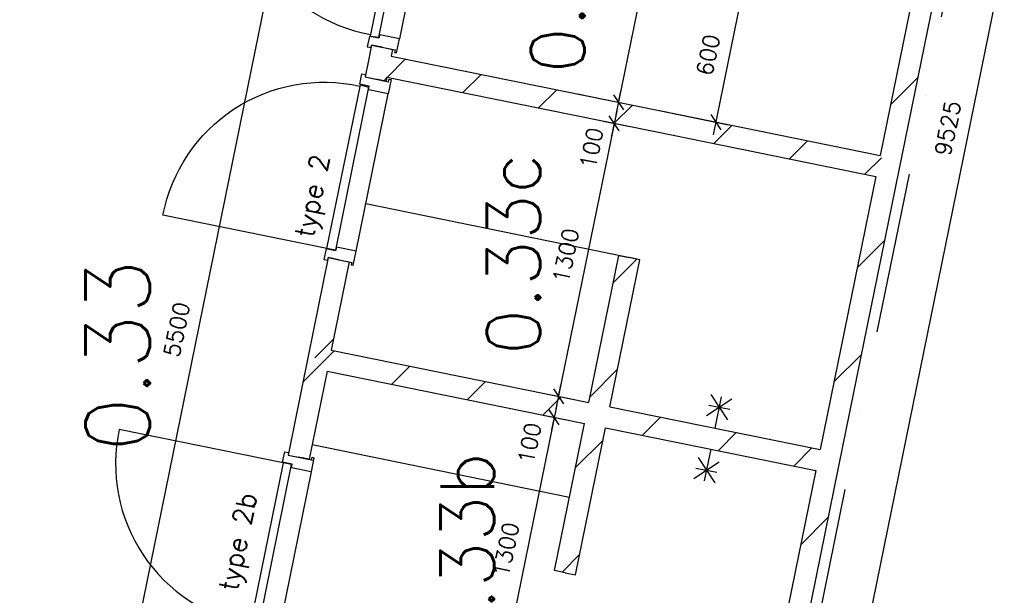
# Model space of a CAD drawing. Extents: x -29284 to 2055880, y -64816 to 121103.
# Tile 24 of 123: x 22764 to 27353, y 27101 to 29787. Entities that reach past the tile are written whole.
import ezdxf

# ---------------------------------------------------------------- set-up
doc = ezdxf.new("R2010")
doc.units = 0
doc.header["$LTSCALE"] = 50
doc.header["$MEASUREMENT"] = 0
doc.header["$PDMODE"] = 3
doc.header["$PDSIZE"] = 0.1
doc.linetypes.add('DASHDOT', pattern=[1, 0.5, -0.25, 0, -0.25])
doc.layers.get('0').update_dxf_attribs({"linetype": 'CONTINUOUS'})
doc.layers.get('DEFPOINTS').update_dxf_attribs({"linetype": 'CONTINUOUS'})
for name, color, linetype in [('_BRANDCOMPART', 6, 'DASHDOT'), ('_DETAILNUMMERS', 4, 'CONTINUOUS'), ('A--A22--_F123-', 9, 'CONTINUOUS'), ('A--L22--', 3, 'CONTINUOUS'), ('A--L22--_F-2--', 7, 'CONTINUOUS'), ('A--L32--_F123-', 1, 'CONTINUOUS'), ('A--L32--_F123-DRAAIR', 7, 'CONTINUOUS'), ('A--L74--_F-23-', 7, 'CONTINUOUS'), ('A--M$1A-_F123-', 1, 'CONTINUOUS'), ('A--T$1A-_F123-_RN', 4, 'CONTINUOUS'), ('NIEUWE_INDELING', 2, 'CONTINUOUS'), ('TEKST_KOZIJNMERK', 2, 'CONTINUOUS'), ('X--LR---_CP', 7, 'CONTINUOUS')]:
    doc.layers.add(name, color=color, linetype=linetype)
doc.styles.add('ALFA-0_25', font='ROMANS')
doc.styles.add('HIEMSTRA', font='romans.shx')
doc.dimstyles.new('1op2', dxfattribs={"dimscale": 30, "dimtxt": 2.5, "dimasz": 2, "dimexe": 2, "dimexo": 0, "dimgap": 2, "dimtad": 1, "dimdec": 0, "dimzin": 0, "dimdsep": 46, "dimtxsty": 'HIEMSTRA', "dimblk1": 'OBLIQUE', "dimblk2": 'OBLIQUE', "dimsah": 1, "dimcen": -3, "dimdle": 2, "dimclrd": 2, "dimclre": 2, "dimclrt": 3, "dimadec": 0, "dimazin": 0, "dimtfac": 1, "dimtdec": 0, "dimtofl": 0, "dimtmove": 2, "dimatfit": 3, "dimldrblk": 'OBLIQUE', "dimfxl": 1, "dimtvp": 0.833333, "dimtolj": 1, "dimtzin": 0, "dimarcsym": 0})
pattern_1 = [(45, (-25455.8, -27941.65), (-212.132, 212.132), [])]

# ---------------------------------------------------------------- blocks, each defined once
blk = doc.blocks.new('DR_780TYPE2')
at = {"layer": 'A--L32--_F123-', "color": 1}
blk.add_line((67, 0), (817, 0), dxfattribs=at)
at = {"layer": 'A--L32--_F123-'}
for points in [[(0, 9), (0, 0), (67, 0), (67, 93.8), (50, 93.8), (50, 139), (0, 139), (0, 121), (12, 121), (12, 9), (0, 9)], [(884, 9), (884, 0), (817, 0), (817, 93.8), (834, 93.8), (834, 139), (884, 139), (884, 121), (872, 121), (872, 9), (884, 9)], [(52, 95.6), (52, 135.6), (832, 135.6), (829, 95.6), (52, 95.6)]]:
    blk.add_lwpolyline(points, close=True, dxfattribs=at)
at = {"layer": 'A--L32--_F123-DRAAIR', "color": 1}
blk.add_lwpolyline([(52, 135.6), (52, 915.6, -0.423925), (824.9, 135.8)], format="xyb", dxfattribs=at)
at = {"layer": 'X--LR---_CP', "color": 1}
for p in [(12, 121), (12, 9)]:
    blk.add_point(p, dxfattribs=at)
at = {"layer": 'X--LR---_CP', "color": 2}
for p in [(872, 121), (872, 9)]:
    blk.add_point(p, dxfattribs=at)
at = {"layer": 'X--LR---_CP'}
blk.add_point((0, 0), dxfattribs=at)
blk = doc.blocks.new('*U1100')
at = {"layer": 'A--A22--_F123-', "linetype": 'Continuous'}
h = blk.add_hatch(dxfattribs=at)
h.set_pattern_fill('ALFALINE', color=256, scale=300, style=0)
h.set_pattern_definition([(45, (-26533.68, -27722.08), (-212.132, 212.132), [])])
h.paths.add_polyline_path([(0, 0), (49, -10), (-230.4, -1381.8), (-279.4, -1371.8), (-318.5, -1312.9), (-59, -39)])
at = {"layer": 'A--L22--_F-2--', "color": 3, "linetype": 'Continuous'}
for points in [[(-59, -39), (-59, -39), (-318.5, -1312.9), (-318.5, -1312.9)], [(49, -10), (49, -10), (-230.4, -1381.8), (-230.4, -1381.8)]]:
    blk.add_lwpolyline(points, dxfattribs=at)
blk = doc.blocks.new('*U1098')
at = {"layer": 'A--A22--_F123-', "linetype": 'Continuous'}
h = blk.add_hatch(dxfattribs=at)
h.set_pattern_fill('ALFALINE', color=256, scale=300, style=0)
h.set_pattern_definition([(45, (-25306.1, -27206.74), (-212.132, 212.132), [])])
h.paths.add_polyline_path([(0, 0), (-49, 10), (90.7, 695.9), (149.7, 734.9), (188.7, 675.9), (49, -10)])
at = {"layer": 'A--L22--_F-2--', "color": 3, "linetype": 'Continuous'}
for points in [[(0, 0), (-49, 10), (90.7, 695.9), (90.7, 695.9)], [(0, 0), (49, -10), (188.7, 675.9), (188.7, 675.9)]]:
    blk.add_lwpolyline(points, dxfattribs=at)
blk = doc.blocks.new('*U1097')
at = {"layer": 'A--A22--_F123-', "linetype": 'Continuous'}
h = blk.add_hatch(dxfattribs=at)
h.set_pattern_fill('ALFALINE', color=256, scale=300, style=0)
h.set_pattern_definition(pattern_1)
h.paths.add_polyline_path([(0, 0), (59, 39), (1038.9, -160.6), (1077.9, -219.6), (1018.9, -258.6), (39, -59)])
at = {"layer": 'A--L22--_F-2--', "color": 3, "linetype": 'Continuous'}
for points in [[(59, 39), (59, 39), (1038.9, -160.6), (1038.9, -160.6)], [(39, -59), (39, -59), (1018.9, -258.6), (1018.9, -258.6)]]:
    blk.add_lwpolyline(points, dxfattribs=at)
blk = doc.blocks.new('*U1096')
at = {"layer": 'A--A22--_F123-', "linetype": 'Continuous'}
h = blk.add_hatch(dxfattribs=at)
h.set_pattern_fill('ALFALINE', color=256, scale=300, style=0)
h.set_pattern_definition([(45, (-24251.1, -28666.7), (-212.132, 212.132), [])])
h.paths.add_polyline_path([(0, 0), (49, -10), (-34.8, -421.5), (-93.8, -460.5), (-142.8, -450.6), (-49, 10)])
at = {"layer": 'A--L22--_F-2--', "color": 3, "linetype": 'Continuous'}
for points in [[(0, 0), (-49, 10), (-142.8, -450.6), (-142.8, -450.6)], [(0, 0), (49, -10), (-34.8, -421.5), (-34.8, -421.5)]]:
    blk.add_lwpolyline(points, dxfattribs=at)
blk = doc.blocks.new('*U1095')
at = {"layer": 'A--A22--_F123-', "linetype": 'Continuous'}
h = blk.add_hatch(dxfattribs=at)
h.set_pattern_fill('ALFALINE', color=256, scale=300, style=0)
h.set_pattern_definition([(45, (-26813.12, -29093.9), (-212.132, 212.132), [])])
h.paths.add_polyline_path([(0, 0), (49, -10), (-230.4, -1381.8), (-279.4, -1371.8), (-318.5, -1312.9), (-59, -39)])
at = {"layer": 'A--L22--_F-2--', "color": 3, "linetype": 'Continuous'}
for points in [[(-59, -39), (-59, -39), (-318.5, -1312.9), (-318.5, -1312.9)], [(49, -10), (49, -10), (-230.4, -1381.8), (-230.4, -1381.8)]]:
    blk.add_lwpolyline(points, dxfattribs=at)
blk = doc.blocks.new('*U1094')
at = {"layer": 'A--A22--_F123-', "linetype": 'Continuous'}
h = blk.add_hatch(dxfattribs=at)
h.set_pattern_fill('ALFALINE', color=256, scale=300, style=0)
h.set_pattern_definition([(45, (-24157.28, -28206.16), (-212.132, 212.132), [])])
h.paths.add_polyline_path([(0, 0), (39, -59), (-44.8, -470.5), (-93.8, -460.5), (-142.8, -450.6), (-49, 10)])
at = {"layer": 'A--L22--_F-2--', "color": 3, "linetype": 'Continuous'}
for points in [[(-49, 10), (-49, 10), (-142.8, -450.6), (-93.8, -460.5)], [(39, -59), (39, -59), (-44.8, -470.5), (-93.8, -460.5)]]:
    blk.add_lwpolyline(points, dxfattribs=at)
blk = doc.blocks.new('*U1093')
at = {"layer": 'A--A22--_F123-', "linetype": 'Continuous'}
h = blk.add_hatch(dxfattribs=at)
h.set_pattern_fill('ALFALINE', color=256, scale=300, style=0)
h.set_pattern_definition([(45, (-25735.25, -29313.47), (-212.132, 212.132), [])])
h.paths.add_polyline_path([(0, 0), (10, 49), (1038.9, -160.6), (1077.9, -219.6), (1018.9, -258.6), (-10, -49)])
at = {"layer": 'A--L22--_F-2--', "color": 3, "linetype": 'Continuous'}
for points in [[(10, 49), (10, 49), (1038.9, -160.6), (1038.9, -160.6)], [(-10, -49), (-10, -49), (1018.9, -258.6), (1018.9, -258.6)]]:
    blk.add_lwpolyline(points, dxfattribs=at)
blk = doc.blocks.new('*U1092')
at = {"layer": 'A--A22--_F123-', "linetype": 'Continuous'}
h = blk.add_hatch(dxfattribs=at)
h.set_pattern_fill('ALFALINE', color=256, scale=300, style=0)
h.set_pattern_definition([(45, (-24436.72, -29578), (-212.132, 212.132), [])])
h.paths.add_polyline_path([(0, 0), (59, 39), (1308.5, -215.5), (1298.5, -264.5), (1288.6, -313.5), (39, -59)])
at = {"layer": 'A--L22--_F-2--', "color": 3, "linetype": 'Continuous'}
for points in [[(59, 39), (59, 39), (1308.5, -215.5), (1308.5, -215.5)], [(39, -59), (39, -59), (1288.6, -313.5), (1288.6, -313.5)]]:
    blk.add_lwpolyline(points, dxfattribs=at)
blk = doc.blocks.new('*U1090')
at = {"layer": 'A--A22--_F123-', "linetype": 'Continuous'}
h = blk.add_hatch(dxfattribs=at)
h.set_pattern_fill('ALFALINE', color=256, scale=300, style=0)
h.set_pattern_definition([(45, (-24453.04, -29658.12), (-212.132, 212.132), [])])
h.paths.add_polyline_path([(0, 0), (49, -10), (42.7, -41.1), (-16.3, -80.1), (-65.3, -70.2), (-49, 10)])
at = {"layer": 'A--L22--_F-2--', "color": 3, "linetype": 'Continuous'}
for points in [[(0, 0), (-49, 10), (-65.3, -70.2), (-65.3, -70.2)], [(0, 0), (49, -10), (42.7, -41.1), (42.7, -41.1)]]:
    blk.add_lwpolyline(points, dxfattribs=at)
blk = doc.blocks.new('*U1087')
at = {"layer": 'A--A22--_F123-', "linetype": 'Continuous'}
h = blk.add_hatch(dxfattribs=at)
h.set_pattern_fill('ALFALINE', color=256, scale=300, style=0)
h.set_pattern_definition([(45, (-27092.56, -30465.74), (-212.132, 212.132), [])])
h.paths.add_polyline_path([(0, 0), (49, -10), (-230.4, -1381.8), (-279.4, -1371.8), (-318.5, -1312.9), (-59, -39)])
at = {"layer": 'A--L22--_F-2--', "color": 3, "linetype": 'Continuous'}
for points in [[(-59, -39), (-59, -39), (-318.5, -1312.9), (-318.5, -1312.9)], [(49, -10), (49, -10), (-230.4, -1381.8), (-230.4, -1381.8)]]:
    blk.add_lwpolyline(points, dxfattribs=at)
blk = doc.blocks.new('_OBLIQUE')
at = {"color": 0, "linetype": 'ByBlock'}
blk.add_line((-0.5, -0.5), (0.5, 0.5), dxfattribs=at)
blk = doc.blocks.new('*D948')
at = {"layer": 'A--M$1A-_F123-', "color": 2, "lineweight": -2, "transparency": 16777216}
for p, q in [((24152.2, 31074.9), (23030.5, 25568.4)), ((24208.3, 31002.2), (24081.4, 31028.1)), ((23110.6, 25613.3), (22983.6, 25639.1))]:
    blk.add_line(p, q, dxfattribs=at)
at = {"layer": 'DEFPOINTS', "color": 0, "transparency": 16777216}
for p in [(24208.3, 31002.2), (23042.4, 25627.1), (23110.6, 25613.3)]:
    blk.add_point(p, dxfattribs=at)
at = {"layer": 'A--M$1A-_F123-', "color": 2, "lineweight": -2, "transparency": 16777216, "xscale": 60, "yscale": 60, "zscale": 60}
for p, rotation in [((24140.2, 31016.1), 78.48629033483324), ((23042.4, 25627.1), 258.4862903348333)]:
    blk.add_blockref('_OBLIQUE', p, dxfattribs=dict(at, rotation=rotation))
at = {"layer": 'A--M$1A-_F123-', "color": 3, "transparency": 16777216, "insert": (23495.8, 28341.1), "char_height": 75, "attachment_point": 5, "rotation": 78.4863, "style": 'HIEMSTRA'}
blk.add_mtext('\\A1;5500', dxfattribs=at)
blk = doc.blocks.new('*D962')
at = {"layer": 'A--M$1A-_F123-', "color": 2, "lineweight": -2, "transparency": 16777216}
for p, q in [((25826.1, 30733.9), (25542.7, 29342.5)), ((25622.9, 30714.1), (25873, 30663.1)), ((25363.4, 29440.2), (25613.5, 29389.3))]:
    blk.add_line(p, q, dxfattribs=at)
at = {"layer": 'DEFPOINTS', "color": 0, "transparency": 16777216}
for p in [(25622.9, 30714.1), (25363.4, 29440.2), (25554.7, 29401.3)]:
    blk.add_point(p, dxfattribs=at)
at = {"layer": 'A--M$1A-_F123-', "color": 2, "lineweight": -2, "transparency": 16777216, "xscale": 60, "yscale": 60, "zscale": 60}
for p, rotation in [((25814.2, 30675.1), 78.48629033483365), ((25554.7, 29401.3), 258.4862903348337)]:
    blk.add_blockref('_OBLIQUE', p, dxfattribs=dict(at, rotation=rotation))
at = {"layer": 'A--M$1A-_F123-', "color": 3, "transparency": 16777216, "insert": (25588.9, 30057.7), "char_height": 75, "attachment_point": 5, "rotation": 78.4863, "style": 'HIEMSTRA'}
blk.add_mtext('\\A1;1300', dxfattribs=at)
blk = doc.blocks.new('*D963')
at = {"layer": 'A--M$1A-_F123-', "color": 2, "lineweight": -2, "transparency": 16777216}
for p, q in [((25363.4, 29440.2), (25613.5, 29389.3)), ((25554.7, 29401.3), (25566.7, 29460.1)), ((25483.5, 29313.7), (25593.5, 29291.3)), ((25534.7, 29303.3), (25522.7, 29244.5))]:
    blk.add_line(p, q, dxfattribs=at)
at = {"layer": 'DEFPOINTS', "color": 0, "transparency": 16777216}
for p in [(25363.4, 29440.2), (25483.5, 29313.7), (25534.7, 29303.3)]:
    blk.add_point(p, dxfattribs=at)
at = {"layer": 'A--M$1A-_F123-', "color": 2, "lineweight": -2, "transparency": 16777216, "xscale": 60, "yscale": 60, "zscale": 60}
for p, rotation in [((25554.7, 29401.3), 258.4862903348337), ((25534.7, 29303.3), 78.48629033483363)]:
    blk.add_blockref('_OBLIQUE', p, dxfattribs=dict(at, rotation=rotation))
at = {"layer": 'A--M$1A-_F123-', "color": 3, "transparency": 16777216, "insert": (25428.9, 29187.1), "char_height": 75, "attachment_point": 5, "rotation": 78.4863, "style": 'HIEMSTRA'}
blk.add_mtext('\\A1;100', dxfattribs=at)
blk = doc.blocks.new('*D964')
at = {"layer": 'A--M$1A-_F123-', "color": 2, "lineweight": -2, "transparency": 16777216}
for p, q in [((25546.7, 29362.1), (25263.3, 27970.7)), ((25483.5, 29313.7), (25593.5, 29291.3)), ((25224.1, 28039.9), (25334, 28017.5))]:
    blk.add_line(p, q, dxfattribs=at)
at = {"layer": 'DEFPOINTS', "color": 0, "transparency": 16777216}
for p in [(25483.5, 29313.7), (25224.1, 28039.9), (25275.2, 28029.5)]:
    blk.add_point(p, dxfattribs=at)
at = {"layer": 'A--M$1A-_F123-', "color": 2, "lineweight": -2, "transparency": 16777216, "xscale": 60, "yscale": 60, "zscale": 60}
for p, rotation in [((25534.7, 29303.3), 78.48629033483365), ((25275.2, 28029.5), 258.4862903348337)]:
    blk.add_blockref('_OBLIQUE', p, dxfattribs=dict(at, rotation=rotation))
at = {"layer": 'A--M$1A-_F123-', "color": 3, "transparency": 16777216, "insert": (25309.4, 28685.8), "char_height": 75, "attachment_point": 5, "rotation": 78.4863, "style": 'HIEMSTRA'}
blk.add_mtext('\\A1;1300', dxfattribs=at)
blk = doc.blocks.new('*D965')
at = {"layer": 'A--M$1A-_F123-', "color": 2, "lineweight": -2, "transparency": 16777216}
for p, q in [((25275.2, 28029.5), (25287.2, 28088.2)), ((25224.1, 28039.9), (25334, 28017.5)), ((25204.1, 27941.9), (25314.1, 27919.5)), ((25255.3, 27931.5), (25243.3, 27872.7))]:
    blk.add_line(p, q, dxfattribs=at)
at = {"layer": 'DEFPOINTS', "color": 0, "transparency": 16777216}
for p in [(25224.1, 28039.9), (25204.1, 27941.9), (25255.3, 27931.5)]:
    blk.add_point(p, dxfattribs=at)
at = {"layer": 'A--M$1A-_F123-', "color": 2, "lineweight": -2, "transparency": 16777216, "xscale": 60, "yscale": 60, "zscale": 60}
for p, rotation in [((25275.2, 28029.5), 258.4862903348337), ((25255.3, 27931.5), 78.48629033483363)]:
    blk.add_blockref('_OBLIQUE', p, dxfattribs=dict(at, rotation=rotation))
at = {"layer": 'A--M$1A-_F123-', "color": 3, "transparency": 16777216, "insert": (25140.1, 27810.7), "char_height": 75, "attachment_point": 5, "rotation": 78.4863, "style": 'HIEMSTRA'}
blk.add_mtext('\\A1;100', dxfattribs=at)
blk = doc.blocks.new('*D966')
at = {"layer": 'A--M$1A-_F123-', "color": 2, "lineweight": -2, "transparency": 16777216}
for p, q in [((25267.3, 27990.3), (24983.8, 26598.8)), ((25204.1, 27941.9), (25314.1, 27919.5)), ((24944.6, 26668.1), (25054.6, 26645.7))]:
    blk.add_line(p, q, dxfattribs=at)
at = {"layer": 'DEFPOINTS', "color": 0, "transparency": 16777216}
for p in [(25204.1, 27941.9), (24944.6, 26668.1), (24995.8, 26657.6)]:
    blk.add_point(p, dxfattribs=at)
at = {"layer": 'A--M$1A-_F123-', "color": 2, "lineweight": -2, "transparency": 16777216, "xscale": 60, "yscale": 60, "zscale": 60}
for p, rotation in [((25255.3, 27931.5), 78.48629033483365), ((24995.8, 26657.6), 258.4862903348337)]:
    blk.add_blockref('_OBLIQUE', p, dxfattribs=dict(at, rotation=rotation))
at = {"layer": 'A--M$1A-_F123-', "color": 3, "transparency": 16777216, "insert": (25030, 27314), "char_height": 75, "attachment_point": 5, "rotation": 78.4863, "style": 'HIEMSTRA'}
blk.add_mtext('\\A1;1300', dxfattribs=at)
blk = doc.blocks.new('*D969')
at = {"layer": 'A--M$1A-_F123-', "color": 2, "lineweight": -2, "transparency": 16777216}
for p, q in [((28148.3, 33986.4), (26223.1, 24535.3)), ((28028.1, 33949.6), (28195.1, 33915.6)), ((26126.8, 24616.1), (26293.8, 24582.1))]:
    blk.add_line(p, q, dxfattribs=at)
at = {"layer": 'DEFPOINTS', "color": 0, "transparency": 16777216}
for p in [(28028.1, 33949.6), (26126.8, 24616.1), (26235.1, 24594.1)]:
    blk.add_point(p, dxfattribs=at)
at = {"layer": 'A--M$1A-_F123-', "color": 2, "lineweight": -2, "transparency": 16777216, "xscale": 60, "yscale": 60, "zscale": 60}
for p, rotation in [((28136.3, 33927.6), 78.48629033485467), ((26235.1, 24594.1), 258.4862903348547)]:
    blk.add_blockref('_OBLIQUE', p, dxfattribs=dict(at, rotation=rotation))
at = {"layer": 'A--M$1A-_F123-', "color": 3, "transparency": 16777216, "insert": (27090.1, 29280.3), "char_height": 75, "attachment_point": 5, "rotation": 78.4863, "style": 'HIEMSTRA'}
blk.add_mtext('\\A1;9525', dxfattribs=at)
blk = doc.blocks.new('*D993')
at = {"layer": 'A--M$1A-_F123-', "color": 2, "lineweight": -2, "transparency": 16777216}
for p, q in [((25914, 29940.4), (26187.2, 29884.8)), ((26140.4, 29955.5), (25996.7, 29250)), ((25745.2, 29362.5), (26067.4, 29296.8))]:
    blk.add_line(p, q, dxfattribs=at)
at = {"layer": 'DEFPOINTS', "color": 0, "transparency": 16777216}
for p in [(25914, 29940.4), (25745.2, 29362.5), (26008.6, 29308.8)]:
    blk.add_point(p, dxfattribs=at)
at = {"layer": 'A--M$1A-_F123-', "color": 2, "lineweight": -2, "transparency": 16777216, "xscale": 60, "yscale": 60, "zscale": 60}
for p, rotation in [((26128.4, 29896.7), 78.48629033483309), ((26008.6, 29308.8), 258.4862903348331)]:
    blk.add_blockref('_OBLIQUE', p, dxfattribs=dict(at, rotation=rotation))
at = {"layer": 'A--M$1A-_F123-', "color": 3, "transparency": 16777216, "insert": (25973, 29622.2), "char_height": 75, "attachment_point": 5, "rotation": 78.4863, "style": 'HIEMSTRA'}
blk.add_mtext('\\A1;600', dxfattribs=at)
blk = doc.blocks.new('*U1051')
at = {"layer": 'A--A22--_F123-', "linetype": 'Continuous'}
h = blk.add_hatch(dxfattribs=at)
h.set_pattern_fill('ALFALINE', color=256, scale=300, style=0)
h.set_pattern_definition([(45, (-24157.28, -28206.16), (-212.132, 212.132), [])])
h.paths.add_polyline_path([(0, 0), (59, 39), (1259.5, -205.5), (1298.5, -264.5), (1239.6, -303.5), (39, -59)])
at = {"layer": 'A--L22--_F-2--', "color": 3, "linetype": 'Continuous'}
for points in [[(59, 39), (59, 39), (1259.5, -205.5), (1259.5, -205.5)], [(39, -59), (39, -59), (1239.6, -303.5), (1239.6, -303.5)]]:
    blk.add_lwpolyline(points, dxfattribs=at)
blk = doc.blocks.new('*U1050')
at = {"layer": 'A--A22--_F123-', "linetype": 'Continuous'}
h = blk.add_hatch(dxfattribs=at)
h.set_pattern_fill('ALFALINE', color=256, scale=300, style=0)
h.set_pattern_definition(pattern_1)
h.paths.add_polyline_path([(0, 0), (-39, 59), (100.7, 744.9), (149.7, 734.9), (198.7, 724.9), (59, 39)])
at = {"layer": 'A--L22--_F-2--', "color": 3, "linetype": 'Continuous'}
for points in [[(-39, 59), (-39, 59), (100.7, 744.9), (149.7, 734.9)], [(59, 39), (59, 39), (198.7, 724.9), (149.7, 734.9)]]:
    blk.add_lwpolyline(points, dxfattribs=at)
blk = doc.blocks.new('*U1049')
at = {"layer": 'A--A22--_F123-', "linetype": 'Continuous'}
h = blk.add_hatch(dxfattribs=at)
h.set_pattern_fill('ALFALINE', color=256, scale=300, style=0)
h.set_pattern_definition([(45, (-24436.72, -29578), (-212.132, 212.132), [])])
h.paths.add_polyline_path([(0, 0), (39, -59), (35, -78.6), (-14, -68.6), (-63, -58.6), (-49, 10)])
at = {"layer": 'A--L22--_F-2--', "color": 3, "linetype": 'Continuous'}
for points in [[(-49, 10), (-49, 10), (-63, -58.6), (-14, -68.6)], [(39, -59), (39, -59), (35, -78.6), (-14, -68.6)]]:
    blk.add_lwpolyline(points, dxfattribs=at)

msp = doc.modelspace()

# ---------------------------------------------------------------- linework, layer by layer
at = {"layer": '_BRANDCOMPART', "ltscale": 30}
msp.add_lwpolyline([(22385.7, 31507.4), (27208.8, 30535.2), (26018, 24689.4), (31127.9, 23651.8), (31127.9, 23651.8)], dxfattribs=at)
at = {"layer": '_DETAILNUMMERS', "color": 1}
for p, q in [((25654.5, 28666.6), (24376.5, 28926.9)), ((24014.5, 27755.6), (24133, 27731.4))]:
    msp.add_line(p, q, dxfattribs=at)
at = {"layer": 'A--L74--_F-23-', "color": 1, "linetype": 'Continuous'}
for points in [[(25965.7, 27939.8), (26083.7, 28017.9)], [(25985.7, 28037.8), (26063.7, 27919.9)], [(26004.7, 27880.9), (26034.7, 28027.8)], [(25975.7, 27988.8), (26073.7, 27968.9)], [(25984.8, 27782.9), (25954.8, 27635.9)], [(25905.8, 27645.9), (26023.8, 27723.9)], [(25925.8, 27743.9), (26003.8, 27625.9)], [(25915.8, 27694.9), (26013.8, 27674.9)]]:
    msp.add_lwpolyline(points, dxfattribs=at)
at = {"layer": 'NIEUWE_INDELING', "color": 10}
msp.add_lwpolyline([(24126.4, 27804.2), (25327, 27559.7)], dxfattribs=at)

# ---------------------------------------------------------------- block references
at = {"layer": 'A--L22--'}
for name, p in [('*U1087', (27092.6, 30465.7)), ('*U1090', (24453, 29658.1)), ('*U1092', (24436.7, 29578)), ('*U1049', (24436.7, 29578)), ('*U1093', (25735.3, 29313.5)), ('*U1095', (26813.1, 29093.9)), ('*U1096', (24251.1, 28666.7)), ('*U1051', (24157.3, 28206.2)), ('*U1094', (24157.3, 28206.2)), ('*U1097', (25455.8, 27941.6)), ('*U1098', (25306.1, 27206.7)), ('*U1100', (26533.7, 27722.1))]:
    msp.add_blockref(name, p, dxfattribs=at)
at = {"layer": 'A--L22--', "color": 1}
msp.add_blockref('*U1050', (25455.8, 27941.6), dxfattribs=at)
at = {"layer": 'A--L32--_F123-', "color": 1, "xscale": -1}
for p, rotation in [((24696.7, 30498.4), 78.48629033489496), ((24135.4, 27743.2), 78.48629033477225)]:
    msp.add_blockref('DR_780TYPE2', p, dxfattribs=dict(at, rotation=rotation))
at = {"layer": 'A--L32--_F123-', "color": 1, "rotation": 78.48629033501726}
msp.add_blockref('DR_780TYPE2', (24318.3, 28640.8), dxfattribs=at)

# ---------------------------------------------------------------- texts
at = {"layer": 'A--T$1A-_F123-_RN', "style": 'ALFA-0_25'}
for s, height, p in [('0.33d', 250, (25397, 29536.8)), ('0.33c', 250, (25190.5, 28222.5)), ('0.33', 300, (23371, 27769.8)), ('0.33b', 250, (24974.8, 26816.1))]:
    msp.add_text(s, height=height, rotation=90, dxfattribs=at).set_placement(p)
at = {"layer": 'TEKST_KOZIJNMERK', "style": 'HIEMSTRA'}
for s, p in [('type 2', (24132.3, 28765.4)), ('type 2b', (23778, 27116.7))]:
    msp.add_text(s, height=90, rotation=78.486, dxfattribs=at).set_placement(p)

# ---------------------------------------------------------------- dimensions: what is measured, and where the dimension line sits
at = {"layer": 'A--M$1A-_F123-'}
for p1, p2, distance, picture, middle in [((28028.1, 33949.6), (26126.8, 24616.1), 110.4, '*D969', (27090.1, 29280.3)), ((25622.9, 30714.1), (25363.4, 29440.2), 195.2, '*D962', (25588.9, 30057.7))]:
    dim = msp.add_aligned_dim(p1=p1, p2=p2, distance=distance, dimstyle='1op2', dxfattribs=at)
    dim.commit()
    dim.dimension.update_dxf_attribs({"geometry": picture, "text_midpoint": middle})
for base, p1, p2, picture, middle in [((23042.4, 25627.1), (24208.3, 31002.2), (23110.6, 25613.3), '*D948', (23495.8, 28341.1)), ((26008.6, 29308.8), (25914, 29940.4), (25745.2, 29362.5), '*D993', (25973, 29622.2)), ((25275.2, 28029.5), (25483.5, 29313.7), (25224.1, 28039.9), '*D964', (25309.4, 28685.8)), ((24995.8, 26657.6), (25204.1, 27941.9), (24944.6, 26668.1), '*D966', (25030, 27314))]:
    dim = msp.add_linear_dim(base=base, p1=p1, p2=p2, angle=78.4863, dimstyle='1op2', dxfattribs=at)
    dim.commit()
    dim.dimension.update_dxf_attribs({"geometry": picture, "text_midpoint": middle})
for base, p1, p2, picture, middle in [((25534.7, 29303.3), (25363.4, 29440.2), (25483.5, 29313.7), '*D963', (25428.9, 29187.1)), ((25255.3, 27931.5), (25224.1, 28039.9), (25204.1, 27941.9), '*D965', (25140.1, 27810.7))]:
    dim = msp.add_linear_dim(base=base, p1=p1, p2=p2, angle=78.4863, dimstyle='1op2', dxfattribs=at)
    dim.commit()
    dim.dimension.update_dxf_attribs({"geometry": picture, "text_midpoint": middle, "dimtype": 160})

doc.saveas('drawing.dxf')
